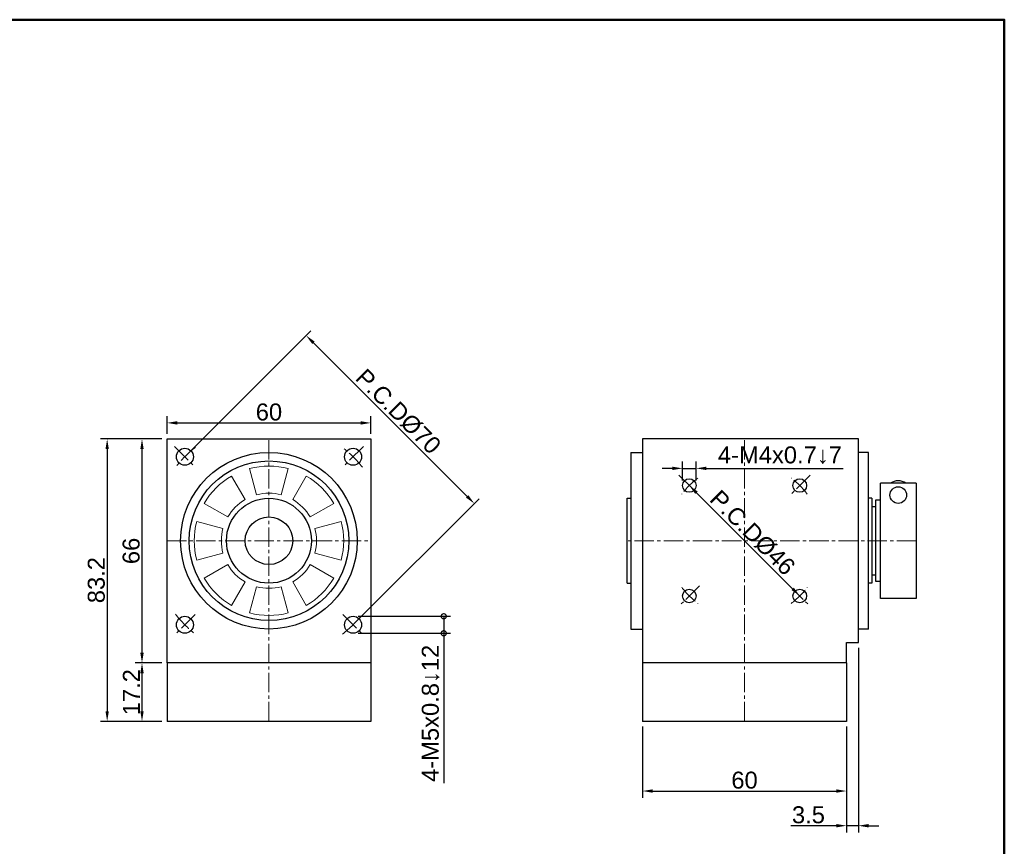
# Model space of a CAD drawing. Header units: millimetres. Extents: x 2723 to 3304, y 721 to 1129.
# Tile 8 of 8: x 3014 to 3304, y 885 to 1129. Entities that reach past the tile are written whole.
import ezdxf

# ---------------------------------------------------------------- set-up
doc = ezdxf.new("R2010")
doc.units = ezdxf.units.MM
doc.linetypes.add('CENTER2', pattern=[28.575, 19.05, -3.175, 3.175, -3.175])
for name, color, linetype, lineweight in [('中心線', 6, 'CENTER2', 5), ('圖框', 7, 'Continuous', 50), ('標註', 4, 'Continuous', 13)]:
    doc.layers.add(name, color=color, linetype=linetype, lineweight=lineweight)
doc.layers.add('產品', color=7, linetype='Continuous')
doc.styles.get("Standard").update_dxf_attribs({"font": 'arial.ttf'})
doc.dimstyles.new('yuetai', dxfattribs={"dimtxt": 5, "dimasz": 3, "dimexe": 2, "dimexo": 1.5, "dimtad": 1, "dimdsep": 46, "dimtxsty": 'Standard', "dimcen": 0, "dimadec": 0, "dimazin": 0, "dimtfac": 1, "dimtmove": 0, "dimatfit": 3, "dimfxl": 1, "dimarcsym": 0})

# ---------------------------------------------------------------- blocks, each defined once
blk = doc.blocks.new('標題欄框 下標註')
at = {"layer": '圖框'}
blk.add_lwpolyline([(2.28, 89.91), (287.28, 89.91), (287.28, 273.91), (2.28, 273.91)], close=True, dxfattribs=at)
blk = doc.blocks.new('*D15')
at = {"layer": 'Defpoints', "color": 0, "transparency": 16777216}
for p in [(3057.76, 1005.08), (3050.4, 939.08), (3057.76, 939.08)]:
    blk.add_point(p, dxfattribs=at)
at = {"layer": '標註', "color": 0, "lineweight": -2, "transparency": 16777216}
for p, q in [((3056.26, 1005.08), (3048.4, 1005.08)), ((3050.4, 1002.08), (3050.4, 942.08)), ((3056.26, 939.08), (3048.4, 939.08))]:
    blk.add_line(p, q, dxfattribs=at)
at = {"layer": '標註', "color": 0, "transparency": 16777216}
for points in [[(3049.9, 1002.08), (3050.9, 1002.08), (3050.4, 1005.08)], [(3049.9, 942.08), (3050.9, 942.08), (3050.4, 939.08)]]:
    blk.add_solid(points, dxfattribs=at)
at = {"layer": '標註', "color": 0, "transparency": 16777216, "insert": (3047.23, 972.08), "char_height": 5, "attachment_point": 5, "rotation": 90}
blk.add_mtext('66', dxfattribs=at)
blk = doc.blocks.new('*D16')
at = {"layer": 'Defpoints', "color": 0, "transparency": 16777216}
for p in [(3057.76, 939.08), (3050.4, 921.88), (3057.76, 921.88)]:
    blk.add_point(p, dxfattribs=at)
at = {"layer": '標註', "color": 0, "lineweight": -2, "transparency": 16777216}
for p, q in [((3056.26, 939.08), (3048.4, 939.08)), ((3050.4, 936.08), (3050.4, 924.88)), ((3056.26, 921.88), (3048.4, 921.88))]:
    blk.add_line(p, q, dxfattribs=at)
at = {"layer": '標註', "color": 0, "transparency": 16777216}
for points in [[(3049.9, 936.08), (3050.9, 936.08), (3050.4, 939.08)], [(3049.9, 924.88), (3050.9, 924.88), (3050.4, 921.88)]]:
    blk.add_solid(points, dxfattribs=at)
at = {"layer": '標註', "color": 0, "transparency": 16777216, "insert": (3047.27, 930.48), "char_height": 5, "attachment_point": 5, "rotation": 90}
blk.add_mtext('17.2', dxfattribs=at)
blk = doc.blocks.new('*D28')
at = {"layer": 'Defpoints', "color": 0, "transparency": 16777216}
for p in [(3057.76, 1005.08), (3040.15, 921.88), (3057.76, 921.88)]:
    blk.add_point(p, dxfattribs=at)
at = {"layer": '標註', "color": 0, "lineweight": -2, "transparency": 16777216}
for p, q in [((3056.26, 1005.08), (3038.15, 1005.08)), ((3040.15, 1002.08), (3040.15, 924.88)), ((3056.26, 921.88), (3038.15, 921.88))]:
    blk.add_line(p, q, dxfattribs=at)
at = {"layer": '標註', "color": 0, "transparency": 16777216}
for points in [[(3039.65, 1002.08), (3040.65, 1002.08), (3040.15, 1005.08)], [(3039.65, 924.88), (3040.65, 924.88), (3040.15, 921.88)]]:
    blk.add_solid(points, dxfattribs=at)
at = {"layer": '標註', "color": 0, "transparency": 16777216, "insert": (3036.97, 963.48), "char_height": 5, "attachment_point": 5, "rotation": 90}
blk.add_mtext('83.2', dxfattribs=at)
blk = doc.blocks.new('*D29')
at = {"layer": 'Defpoints', "color": 0, "transparency": 16777216}
for p in [(3211.46, 991.34), (3243.99, 958.82), (3243.99, 958.82)]:
    blk.add_point(p, dxfattribs=at)
at = {"layer": '標註', "color": 0, "lineweight": -2, "transparency": 16777216}
for p, q in [((3212.52, 992.4), (3212.88, 992.76)), ((3213.58, 989.22), (3241.87, 960.94)), ((3245.05, 959.88), (3245.4, 960.23))]:
    blk.add_line(p, q, dxfattribs=at)
at = {"layer": '標註', "color": 0, "transparency": 16777216}
for points in [[(3213.94, 989.58), (3213.23, 988.87), (3211.46, 991.34)], [(3242.22, 961.29), (3241.51, 960.58), (3243.99, 958.82)]]:
    blk.add_solid(points, dxfattribs=at)
at = {"layer": '標註', "color": 0, "transparency": 16777216, "insert": (3230.07, 977.43), "char_height": 5, "attachment_point": 5, "rotation": 315}
blk.add_mtext('P.C.DØ46', dxfattribs=at)
blk = doc.blocks.new('*D30')
at = {"layer": 'Defpoints', "color": 0, "transparency": 16777216}
for p in [(3213.46, 996.4), (3209.46, 991.34), (3213.46, 991.34)]:
    blk.add_point(p, dxfattribs=at)
at = {"layer": '標註', "color": 0, "lineweight": -2, "transparency": 16777216}
for p, q in [((3209.46, 992.84), (3209.46, 998.4)), ((3213.46, 992.84), (3213.46, 998.4)), ((3206.46, 996.4), (3203.46, 996.4)), ((3209.46, 996.4), (3213.46, 996.4)), ((3216.46, 996.4), (3256.8, 996.4))]:
    blk.add_line(p, q, dxfattribs=at)
at = {"layer": '標註', "color": 0, "transparency": 16777216}
for points in [[(3206.46, 996.9), (3206.46, 995.9), (3209.46, 996.4)], [(3216.46, 996.9), (3216.46, 995.9), (3213.46, 996.4)]]:
    blk.add_solid(points, dxfattribs=at)
at = {"layer": '標註', "color": 0, "transparency": 16777216, "insert": (3238.13, 1000.26), "char_height": 5, "attachment_point": 5}
blk.add_mtext('4-M4x0.7↓7', dxfattribs=at)
blk = doc.blocks.new('_DotSmall')
at = {"color": 0, "linetype": 'ByBlock', "const_width": 0.5}
blk.add_lwpolyline([(-0.0625, 0, 1), (0.0625, 0, 1)], format="xyb", close=True, dxfattribs=at)
blk = doc.blocks.new('*D32')
at = {"layer": 'Defpoints', "color": 0, "transparency": 16777216}
for p in [(3112.51, 952.83), (3112.51, 947.83), (3139.21, 947.83)]:
    blk.add_point(p, dxfattribs=at)
at = {"layer": '標註', "color": 0, "lineweight": -2, "transparency": 16777216}
for p, q in [((3114.01, 952.83), (3141.21, 952.83)), ((3139.21, 952.83), (3139.21, 947.83)), ((3114.01, 947.83), (3141.21, 947.83)), ((3139.21, 947.83), (3139.21, 903.66))]:
    blk.add_line(p, q, dxfattribs=at)
at = {"layer": '標註', "color": 0, "lineweight": -2, "transparency": 16777216, "xscale": 3, "yscale": 3, "zscale": 3}
for p, rotation in [((3139.21, 952.83), 90), ((3139.21, 947.83), 270)]:
    blk.add_blockref('_DotSmall', p, dxfattribs=dict(at, rotation=rotation))
at = {"layer": '標註', "color": 0, "transparency": 16777216, "insert": (3135.35, 924.25), "char_height": 5, "attachment_point": 5, "rotation": 90}
blk.add_mtext('4-M5x0.8↓12', dxfattribs=at)
blk = doc.blocks.new('*D33')
at = {"layer": 'Defpoints', "color": 0, "transparency": 16777216}
for p in [(3261.22, 945.08), (3257.72, 921.88), (3257.72, 891.16)]:
    blk.add_point(p, dxfattribs=at)
at = {"layer": '標註', "color": 0, "lineweight": -2, "transparency": 16777216}
for p, q in [((3261.22, 943.58), (3261.22, 889.16)), ((3257.72, 920.38), (3257.72, 889.16)), ((3254.72, 891.16), (3241.34, 891.16)), ((3261.22, 891.16), (3257.72, 891.16)), ((3264.22, 891.16), (3267.22, 891.16))]:
    blk.add_line(p, q, dxfattribs=at)
at = {"layer": '標註', "color": 0, "transparency": 16777216}
for points in [[(3254.72, 891.66), (3254.72, 890.66), (3257.72, 891.16)], [(3264.22, 891.66), (3264.22, 890.66), (3261.22, 891.16)]]:
    blk.add_solid(points, dxfattribs=at)
at = {"layer": '標註', "color": 0, "transparency": 16777216, "insert": (3246.53, 894.34), "char_height": 5, "attachment_point": 5}
blk.add_mtext('3.5', dxfattribs=at)
blk = doc.blocks.new('*D34')
at = {"layer": 'Defpoints', "color": 0, "transparency": 16777216}
for p in [(3197.72, 921.88), (3257.72, 921.88), (3257.72, 901.37)]:
    blk.add_point(p, dxfattribs=at)
at = {"layer": '標註', "color": 0, "lineweight": -2, "transparency": 16777216}
for p, q in [((3197.72, 920.38), (3197.72, 899.37)), ((3257.72, 920.38), (3257.72, 899.37)), ((3200.72, 901.37), (3254.72, 901.37))]:
    blk.add_line(p, q, dxfattribs=at)
at = {"layer": '標註', "color": 0, "transparency": 16777216}
for points in [[(3200.72, 901.87), (3200.72, 900.87), (3197.72, 901.37)], [(3254.72, 901.87), (3254.72, 900.87), (3257.72, 901.37)]]:
    blk.add_solid(points, dxfattribs=at)
at = {"layer": '標註', "color": 0, "transparency": 16777216, "insert": (3227.72, 904.55), "char_height": 5, "attachment_point": 5}
blk.add_mtext('60', dxfattribs=at)
blk = doc.blocks.new('*D38')
at = {"layer": 'Defpoints', "color": 0, "transparency": 16777216}
for p in [(3098.71, 1035.53), (3063.01, 999.83), (3112.51, 950.33)]:
    blk.add_point(p, dxfattribs=at)
at = {"layer": '標註', "color": 0, "lineweight": -2, "transparency": 16777216}
for p, q in [((3064.07, 1000.89), (3100.13, 1036.95)), ((3146.09, 988.15), (3100.84, 1033.41)), ((3113.57, 951.39), (3149.63, 987.45))]:
    blk.add_line(p, q, dxfattribs=at)
at = {"layer": '標註', "color": 0, "transparency": 16777216}
for points in [[(3101.19, 1033.76), (3100.48, 1033.06), (3098.71, 1035.53)], [(3146.44, 988.51), (3145.74, 987.8), (3148.21, 986.03)]]:
    blk.add_solid(points, dxfattribs=at)
at = {"layer": '標註', "color": 0, "transparency": 16777216, "insert": (3125.81, 1013.13), "char_height": 5, "attachment_point": 5, "rotation": 315}
blk.add_mtext('P.C.DØ70', dxfattribs=at)
blk = doc.blocks.new('*D52')
at = {"layer": 'Defpoints', "color": 0, "transparency": 16777216}
for p in [(3117.76, 1009.79), (3057.76, 1005.08), (3117.76, 1005.08)]:
    blk.add_point(p, dxfattribs=at)
at = {"layer": '標註', "color": 0, "lineweight": -2, "transparency": 16777216}
for p, q in [((3057.76, 1006.58), (3057.76, 1011.79)), ((3117.76, 1006.58), (3117.76, 1011.79)), ((3060.76, 1009.79), (3114.76, 1009.79))]:
    blk.add_line(p, q, dxfattribs=at)
at = {"layer": '標註', "color": 0, "transparency": 16777216}
for points in [[(3060.76, 1010.29), (3060.76, 1009.29), (3057.76, 1009.79)], [(3114.76, 1010.29), (3114.76, 1009.29), (3117.76, 1009.79)]]:
    blk.add_solid(points, dxfattribs=at)
at = {"layer": '標註', "color": 0, "transparency": 16777216, "insert": (3087.76, 1012.97), "char_height": 5, "attachment_point": 5}
blk.add_mtext('60', dxfattribs=at)

msp = doc.modelspace()

# ---------------------------------------------------------------- linework, layer by layer
at = {"layer": '中心線', "ltscale": 0.3}
for p, q in [((3059.981, 1002.859), (3066.042, 996.798)), ((3087.76, 921.88), (3087.76, 1005.08)), ((3115.539, 1002.859), (3109.478, 996.798)), ((3227.725, 921.88), (3227.725, 1005.08)), ((3208.431, 994.373), (3214.492, 988.313)), ((3247.018, 994.373), (3240.958, 988.313)), ((3057.76, 975.08), (3117.76, 975.08)), ((3278.225, 975.08), (3193.225, 975.08)), ((3214.492, 961.847), (3208.431, 955.786)), ((3240.958, 961.847), (3247.018, 955.786)), ((3066.042, 953.361), (3059.981, 947.3)), ((3109.478, 953.361), (3115.539, 947.3))]:
    msp.add_line(p, q, dxfattribs=at)
for centre, radius, start, end in [((3087.76, 975.08), 35, 128.22261, 141.77739), ((3087.76, 975.08), 35, 38.22261, 51.77739), ((3227.725, 975.08), 23, 126.54531, 143.45469), ((3227.725, 975.08), 23, 36.54531, 53.45469), ((3227.725, 975.08), 23, 216.54531, 233.45469), ((3227.725, 975.08), 23, 306.54531, 323.45469), ((3087.76, 975.08), 35, 218.22261, 231.77739), ((3087.76, 975.08), 35, 308.22261, 321.77739)]:
    msp.add_arc(centre, radius, start, end, dxfattribs=at)
at = {"layer": '產品'}
for p, q in [((3057.76, 939.08), (3057.76, 1005.08)), ((3057.76, 1005.08), (3117.76, 1005.08)), ((3117.76, 1005.08), (3117.76, 939.08)), ((3197.725, 1005.08), (3197.725, 939.08)), ((3261.225, 1005.08), (3197.725, 1005.08)), ((3261.225, 945.08), (3261.225, 1005.08)), ((3194.225, 1001.08), (3194.225, 949.08)), ((3194.225, 1001.08), (3197.725, 1001.08)), ((3264.225, 1001.08), (3261.225, 1001.08)), ((3264.225, 949.08), (3264.225, 1001.08)), ((3267.725, 958.08), (3267.725, 992.08)), ((3278.225, 992.08), (3267.725, 992.08)), ((3278.225, 992.08), (3278.225, 958.08)), ((3193.225, 962.58), (3193.225, 987.58)), ((3193.225, 987.58), (3194.225, 987.58)), ((3265.225, 987.58), (3264.225, 987.58)), ((3265.225, 987.58), (3265.225, 962.58)), ((3267.725, 987.03), (3266.225, 987.03)), ((3266.225, 987.03), (3266.225, 963.13)), ((3266.225, 985.08), (3265.225, 985.08)), ((3265.225, 965.08), (3266.225, 965.08)), ((3193.225, 962.58), (3194.225, 962.58)), ((3265.225, 962.58), (3264.225, 962.58)), ((3266.225, 963.13), (3267.725, 963.13)), ((3278.225, 958.08), (3267.725, 958.08)), ((3194.225, 949.08), (3197.725, 949.08)), ((3264.225, 949.08), (3261.225, 949.08)), ((3257.725, 939.08), (3257.725, 945.08)), ((3257.725, 945.08), (3261.225, 945.08)), ((3117.76, 939.08), (3057.76, 939.08)), ((3057.76, 939.08), (3057.76, 921.88)), ((3117.76, 939.08), (3117.76, 921.88)), ((3257.725, 939.08), (3197.725, 939.08)), ((3197.725, 939.08), (3197.725, 921.88)), ((3257.725, 939.08), (3257.725, 921.88)), ((3117.76, 921.88), (3057.76, 921.88)), ((3257.725, 921.88), (3197.725, 921.88))]:
    msp.add_line(p, q, dxfattribs=at)
at = {"layer": '產品', "lineweight": 5}
for p, q in [((3076.76, 994.132), (3080.76, 987.204)), ((3084.137, 988.603), (3082.066, 996.33)), ((3093.454, 996.33), (3091.384, 988.603)), ((3094.76, 987.204), (3098.76, 994.132)), ((3075.636, 982.08), (3068.708, 986.08)), ((3106.813, 986.08), (3099.884, 982.08)), ((3066.51, 980.774), (3074.237, 978.703)), ((3101.283, 978.703), (3109.01, 980.774)), ((3074.237, 971.456), (3066.51, 969.386)), ((3109.01, 969.386), (3101.283, 971.456)), ((3068.708, 964.08), (3075.636, 968.08)), ((3099.884, 968.08), (3106.813, 964.08)), ((3080.76, 962.955), (3076.76, 956.027)), ((3098.76, 956.027), (3094.76, 962.955)), ((3082.066, 953.829), (3084.137, 961.557)), ((3091.384, 961.557), (3093.454, 953.829))]:
    msp.add_line(p, q, dxfattribs=at)
at = {"layer": '產品'}
for centre, radius in [((3063.011, 999.828), 2.5), ((3087.76, 975.08), 26), ((3112.509, 999.828), 2.5), ((3087.76, 975.08), 23.5), ((3211.461, 991.343), 2), ((3243.988, 991.343), 2), ((3087.76, 975.08), 12.5), ((3087.76, 975.08), 7), ((3211.461, 958.816), 2), ((3243.988, 958.816), 2), ((3063.011, 950.331), 2.5), ((3112.509, 950.331), 2.5)]:
    msp.add_circle(centre, radius, dxfattribs=at)
at = {"layer": '產品', "ltscale": 5}
msp.add_circle((3272.975, 988.54), 2.45, dxfattribs=at)
at = {"layer": '產品', "lineweight": 5}
for radius, start, end in [(22, 75, 105), (22, 120, 150), (22, 30, 60), (14, 75, 105), (14, 120, 150), (14, 30, 60), (22, 165, 195), (22, 345, 15), (14, 165, 195), (14, 345, 15), (14, 210, 240), (14, 300, 330), (22, 210, 240), (22, 300, 330), (14, 255, 285), (22, 255, 285)]:
    msp.add_arc((3087.76, 975.08), radius, start, end, dxfattribs=at)
at = {"layer": '產品'}
msp.add_arc((3272.975, 988.54), 4.2, 57.42565, 122.57435, dxfattribs=at)

# ---------------------------------------------------------------- block references
at = {"layer": '圖框', "xscale": 2.038486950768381, "yscale": 2.038486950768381, "zscale": 2.038486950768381}
msp.add_blockref('標題欄框 下標註', (2718.554, 570.181), dxfattribs=at)

# ---------------------------------------------------------------- dimensions: what is measured, and where the dimension line sits
at = {"layer": '標註'}
for p1, p2, distance, picture, middle in [((3112.509, 950.331), (3063.011, 999.828), -50.491, '*D38', (3125.809, 1013.128)), ((3211.461, 991.343), (3243.988, 958.816), 0, '*D29', (3230.071, 977.426))]:
    dim = msp.add_aligned_dim(p1=p1, p2=p2, distance=distance, text='P.C.DØ<>', dimstyle='yuetai', dxfattribs=at)
    dim.commit()
    dim.dimension.update_dxf_attribs({"geometry": picture, "text_midpoint": middle})
for base, p1, p2, picture, middle in [((3117.76, 1009.792), (3057.76, 1005.08), (3117.76, 1005.08), '*D52', (3087.76, 1012.97)), ((3257.725, 891.164), (3261.225, 945.08), (3257.725, 921.88), '*D33', (3246.531, 894.344)), ((3257.725, 901.368), (3197.725, 921.88), (3257.725, 921.88), '*D34', (3227.725, 904.546))]:
    dim = msp.add_linear_dim(base=base, p1=p1, p2=p2, dimstyle='yuetai', dxfattribs=at)
    dim.commit()
    dim.dimension.update_dxf_attribs({"geometry": picture, "text_midpoint": middle})
for base, p1, p2, picture, middle in [((3040.154, 921.88), (3057.76, 1005.08), (3057.76, 921.88), '*D28', (3036.975, 963.48)), ((3050.404, 939.08), (3057.76, 1005.08), (3057.76, 939.08), '*D15', (3047.226, 972.08)), ((3050.404, 921.88), (3057.76, 939.08), (3057.76, 921.88), '*D16', (3047.268, 930.48))]:
    dim = msp.add_linear_dim(base=base, p1=p1, p2=p2, angle=90, dimstyle='yuetai', dxfattribs=at)
    dim.commit()
    dim.dimension.update_dxf_attribs({"geometry": picture, "text_midpoint": middle})
dim = msp.add_linear_dim(base=(3213.461, 996.397), p1=(3209.461, 991.343), p2=(3213.461, 991.343), angle=180, text='4-M<>x0.7↓7', dimstyle='yuetai', dxfattribs=at)
dim.commit()
dim.dimension.update_dxf_attribs({"geometry": '*D30', "text_midpoint": (3238.13, 1000.264)})
dim = msp.add_linear_dim(base=(3139.213, 947.831), p1=(3112.509, 952.831), p2=(3112.509, 947.831), angle=270, text='4-M<>x0.8↓12', dimstyle='yuetai', override={"dimblk1": 'DotSmall', "dimblk2": 'DotSmall', "dimsah": 1}, dxfattribs=at)
dim.commit()
dim.dimension.update_dxf_attribs({"geometry": '*D32', "text_midpoint": (3135.347, 924.245)})

doc.saveas('drawing.dxf')
